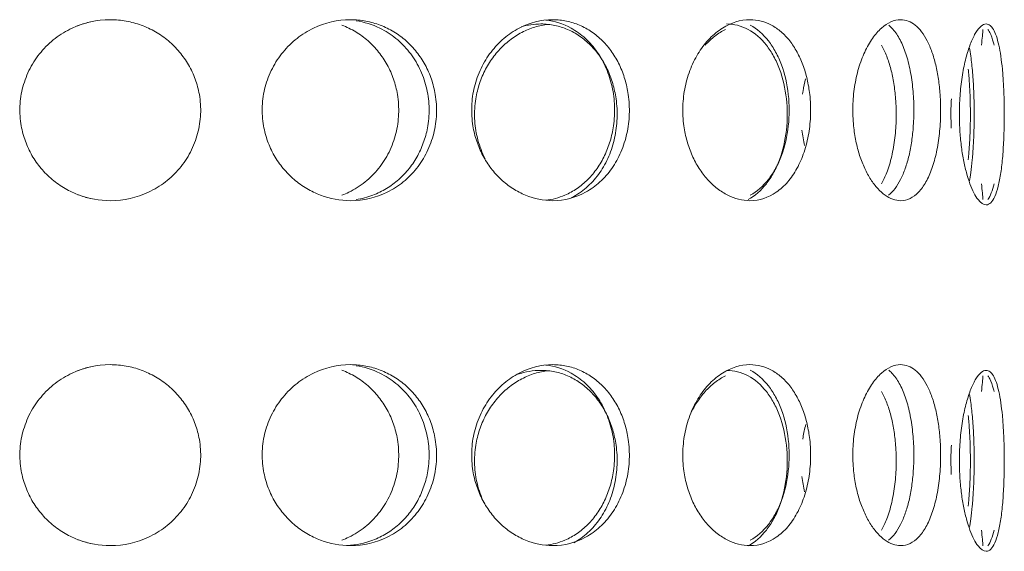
# Model space of a CAD drawing. Header units: inches. Extents: x -634 to 498, y -36 to 183.
# Tile 8 of 16: x -216.39 to -212.11, y 158.26 to 160.58. Entities that reach past the tile are written whole.
import ezdxf

# ---------------------------------------------------------------- set-up
doc = ezdxf.new("R2010")
doc.units = ezdxf.units.IN
doc.header["$MEASUREMENT"] = 0
doc.layers.add('M-EQPM', color=90, linetype='Continuous', lineweight=9)

# ---------------------------------------------------------------- blocks, each defined once
blk = doc.blocks.new('Roof Vent - Roof Vent-4092266-Left')
at = {"layer": 'M-EQPM'}
for points, knots in [([(-216, 159.788), (-216.0476, 159.7885), (-216.1142, 159.8), (-216.1978, 159.8393), (-216.2543, 159.8784), (-216.3029, 159.9275), (-216.3427, 159.9837), (-216.3716, 160.0464), (-216.3913, 160.1184), (-216.3953, 160.1847), (-216.3899, 160.242), (-216.3781, 160.2972), (-216.3518, 160.3656), (-216.3038, 160.4366), (-216.2422, 160.4962), (-216.1419, 160.5567), (-216.0595, 160.5748), (-216, 160.5754)], [0, 0, 0, 0, 0.111111, 0.166667, 0.222222, 0.277778, 0.333333, 0.388889, 0.444444, 0.513889, 0.548611, 0.583333, 0.652778, 0.722222, 0.791667, 0.861111, 1, 1, 1, 1]), ([(-216, 160.5754), (-215.9762, 160.5752), (-215.9298, 160.5709), (-215.865, 160.5537), (-215.8021, 160.5241), (-215.7455, 160.4849), (-215.6971, 160.4359), (-215.6573, 160.3797), (-215.6284, 160.317), (-215.6087, 160.2449), (-215.6047, 160.1786), (-215.6101, 160.1214), (-215.6219, 160.0662), (-215.6482, 159.9978), (-215.6963, 159.9268), (-215.758, 159.8671), (-215.8581, 159.8068), (-215.9405, 159.7887), (-216, 159.788)], [0, 0, 0, 0, 0.055556, 0.111111, 0.166667, 0.222222, 0.277778, 0.333333, 0.388889, 0.444444, 0.513889, 0.548611, 0.583333, 0.652778, 0.722222, 0.791667, 0.861111, 1, 1, 1, 1]), ([(-214.9539, 159.788), (-214.9998, 159.7885), (-215.0643, 159.8), (-215.1458, 159.8393), (-215.2012, 159.8785), (-215.2489, 159.9275), (-215.2882, 159.9837), (-215.3166, 160.0464), (-215.3362, 160.1185), (-215.3401, 160.1847), (-215.3348, 160.242), (-215.3231, 160.2972), (-215.2971, 160.3656), (-215.2497, 160.4366), (-215.1892, 160.4962), (-215.0912, 160.5567), (-215.0112, 160.5748), (-214.9539, 160.5754)], [0, 0, 0, 0, 0.111111, 0.166667, 0.222222, 0.277778, 0.333333, 0.388889, 0.444444, 0.513889, 0.548611, 0.583333, 0.652778, 0.722222, 0.791667, 0.861111, 1, 1, 1, 1]), ([(-214.9914, 160.5517), (-214.9709, 160.5439), (-214.9306, 160.5241), (-214.8764, 160.4849), (-214.8302, 160.4359), (-214.7924, 160.3797), (-214.765, 160.317), (-214.7463, 160.2449), (-214.7426, 160.1786), (-214.7477, 160.1214), (-214.7589, 160.0662), (-214.7838, 159.9979), (-214.8295, 159.9268), (-214.8883, 159.8671), (-214.9459, 159.8309), (-214.9811, 159.8157), (-214.9913, 159.8118)], [0.1111111, 0.1111111, 0.1111111, 0.1111111, 0.1666667, 0.2222222, 0.2777778, 0.3333333, 0.3888889, 0.4444444, 0.5138889, 0.5486111, 0.5833333, 0.6527778, 0.7222222, 0.7916667, 0.8611111, 0.8888889, 0.8888889, 0.8888889, 0.8888889]), ([(-214.9539, 160.5754), (-214.9309, 160.5752), (-214.8863, 160.5709), (-214.8242, 160.5537), (-214.7643, 160.5241), (-214.7106, 160.4849), (-214.6648, 160.4359), (-214.6273, 160.3798), (-214.6002, 160.317), (-214.5816, 160.2449), (-214.5779, 160.1786), (-214.583, 160.1214), (-214.5941, 160.0662), (-214.6188, 159.9978), (-214.6641, 159.9268), (-214.7224, 159.8671), (-214.8176, 159.8068), (-214.8965, 159.7887), (-214.9539, 159.788)], [0, 0, 0, 0, 0.055556, 0.111111, 0.166667, 0.222222, 0.277778, 0.333333, 0.388889, 0.444444, 0.513889, 0.548611, 0.583333, 0.652778, 0.722222, 0.791667, 0.861111, 1, 1, 1, 1]), ([(-214.9297, 159.7925), (-214.9045, 159.7963), (-214.8593, 159.8082), (-214.7965, 159.8393), (-214.7429, 159.8784), (-214.6971, 159.9274), (-214.6596, 159.9837), (-214.6326, 160.0464), (-214.6141, 160.1184), (-214.6103, 160.1847), (-214.6154, 160.242), (-214.6264, 160.2972), (-214.6511, 160.3657), (-214.6963, 160.4366), (-214.7544, 160.4963), (-214.8336, 160.5466), (-214.8935, 160.5654), (-214.9296, 160.5709)], [0.0465134, 0.0465134, 0.0465134, 0.0465134, 0.1111111, 0.1666667, 0.2222222, 0.2777778, 0.3333333, 0.3888889, 0.4444444, 0.5138889, 0.5486111, 0.5833333, 0.6527778, 0.7222222, 0.7916667, 0.8611111, 0.9534947, 0.9534947, 0.9534947, 0.9534947]), ([(-214.0734, 159.788), (-214.115, 159.7885), (-214.1737, 159.8), (-214.2484, 159.8393), (-214.2993, 159.8784), (-214.3434, 159.9274), (-214.3798, 159.9837), (-214.4063, 160.0464), (-214.4245, 160.1184), (-214.4282, 160.1847), (-214.4232, 160.242), (-214.4123, 160.2972), (-214.3881, 160.3657), (-214.3442, 160.4366), (-214.2883, 160.4963), (-214.1982, 160.5567), (-214.1254, 160.5748), (-214.0734, 160.5754)], [0, 0, 0, 0, 0.111111, 0.166667, 0.222222, 0.277778, 0.333333, 0.388889, 0.444444, 0.513889, 0.548611, 0.583333, 0.652778, 0.722222, 0.791667, 0.861111, 1, 1, 1, 1]), ([(-214.0948, 160.5549), (-214.1041, 160.5539), (-214.1333, 160.5494), (-214.1803, 160.5353), (-214.2364, 160.5057), (-214.2873, 160.4664), (-214.3312, 160.4175), (-214.3675, 160.3613), (-214.3939, 160.2986), (-214.4121, 160.2265), (-214.4157, 160.1601), (-214.4108, 160.1029), (-214.3999, 160.0477), (-214.384, 160.0026), (-214.3696, 159.9736), (-214.3677, 159.9699)], [0.029985, 0.029985, 0.029985, 0.029985, 0.0555556, 0.1111111, 0.1666667, 0.2222222, 0.2777778, 0.3333333, 0.3888889, 0.4444444, 0.5138889, 0.5486111, 0.5833333, 0.6527778, 0.6630845, 0.6630845, 0.6630845, 0.6630845]), ([(-214.1249, 160.557), (-214.1042, 160.5567), (-214.0642, 160.5525), (-214.0087, 160.5353), (-213.9555, 160.5057), (-213.908, 160.4664), (-213.8677, 160.4174), (-213.8349, 160.3613), (-213.8112, 160.2985), (-213.795, 160.2264), (-213.7918, 160.1602), (-213.7962, 160.1029), (-213.8059, 160.0477), (-213.8274, 159.9794), (-213.8671, 159.9083), (-213.9184, 159.8486), (-213.9634, 159.8164), (-213.9885, 159.8031), (-213.9915, 159.8016)], [0, 0, 0, 0, 0.0555556, 0.1111111, 0.1666667, 0.2222222, 0.2777778, 0.3333333, 0.3888889, 0.4444444, 0.5138889, 0.5486111, 0.5833333, 0.6527778, 0.7222222, 0.7916667, 0.8611111, 0.8706753, 0.8706753, 0.8706753, 0.8706753]), ([(-214.1039, 159.79), (-214.0748, 159.7932), (-214.0284, 159.8053), (-213.967, 159.8393), (-213.9195, 159.8785), (-213.8791, 159.9275), (-213.8461, 159.9837), (-213.8223, 160.0464), (-213.8061, 160.1185), (-213.8029, 160.1847), (-213.8073, 160.242), (-213.817, 160.2972), (-213.8386, 160.3656), (-213.8783, 160.4366), (-213.9297, 160.4962), (-214.0051, 160.5502), (-214.0648, 160.5691), (-214.1038, 160.5734)], [0.0299613, 0.0299613, 0.0299613, 0.0299613, 0.1111111, 0.1666667, 0.2222222, 0.2777778, 0.3333333, 0.3888889, 0.4444444, 0.5138889, 0.5486111, 0.5833333, 0.6527778, 0.7222222, 0.7916667, 0.8611111, 0.9700439, 0.9700439, 0.9700439, 0.9700439]), ([(-214.0734, 160.5754), (-214.0527, 160.5752), (-214.0125, 160.5709), (-213.9568, 160.5538), (-213.9033, 160.5241), (-213.8555, 160.4849), (-213.815, 160.4359), (-213.7819, 160.3797), (-213.7581, 160.317), (-213.7419, 160.2449), (-213.7386, 160.1786), (-213.7431, 160.1214), (-213.7528, 160.0662), (-213.7744, 159.9979), (-213.8144, 159.9268), (-213.866, 159.8671), (-213.9507, 159.8068), (-214.0216, 159.7886), (-214.0734, 159.788)], [0, 0, 0, 0, 0.055556, 0.111111, 0.166667, 0.222222, 0.277778, 0.333333, 0.388889, 0.444444, 0.513889, 0.548611, 0.583333, 0.652778, 0.722222, 0.791667, 0.861111, 1, 1, 1, 1]), ([(-213.2151, 159.788), (-213.2487, 159.7885), (-213.2967, 159.8), (-213.3583, 159.8393), (-213.4006, 159.8784), (-213.4373, 159.9275), (-213.4679, 159.9837), (-213.4901, 160.0464), (-213.5055, 160.1184), (-213.5086, 160.1847), (-213.5044, 160.242), (-213.4952, 160.2972), (-213.4748, 160.3656), (-213.438, 160.4366), (-213.3914, 160.4962), (-213.3168, 160.5567), (-213.2571, 160.5748), (-213.2151, 160.5754)], [0, 0, 0, 0, 0.111111, 0.166667, 0.222222, 0.277778, 0.333333, 0.388889, 0.444444, 0.513889, 0.548611, 0.583333, 0.652778, 0.722222, 0.791667, 0.861111, 1, 1, 1, 1]), ([(-213.2231, 159.7933), (-213.1937, 159.809), (-213.1534, 159.8438), (-213.1108, 159.9088), (-213.0767, 159.9841), (-213.0514, 160.0934), (-213.0513, 160.233), (-213.0767, 160.3424), (-213.1107, 160.4176), (-213.1533, 160.4826), (-213.2206, 160.5408), (-213.2843, 160.557), (-213.3166, 160.557)], [0.1111111, 0.1111111, 0.1111111, 0.1111111, 0.2222222, 0.2777778, 0.3333333, 0.4444444, 0.5555556, 0.6666667, 0.7222222, 0.7777778, 0.8888889, 1, 1, 1, 1]), ([(-213.2151, 160.5754), (-213.1983, 160.5752), (-213.1658, 160.5709), (-213.1211, 160.5537), (-213.0786, 160.5241), (-213.0409, 160.4849), (-213.0091, 160.4359), (-212.9833, 160.3797), (-212.9649, 160.317), (-212.9522, 160.2449), (-212.9497, 160.1786), (-212.9532, 160.1214), (-212.9607, 160.0662), (-212.9775, 159.9978), (-213.0086, 159.9268), (-213.0491, 159.8671), (-213.1162, 159.8068), (-213.173, 159.7887), (-213.2151, 159.788)], [0, 0, 0, 0, 0.055556, 0.111111, 0.166667, 0.222222, 0.277778, 0.333333, 0.388889, 0.444444, 0.513889, 0.548611, 0.583333, 0.652778, 0.722222, 0.791667, 0.861111, 1, 1, 1, 1]), ([(-213.2139, 160.5517), (-213.1846, 160.536), (-213.1444, 160.501), (-213.102, 160.4361), (-213.0681, 160.3609), (-213.0429, 160.2514), (-213.0429, 160.1119), (-213.0681, 160.0026), (-213.1021, 159.9273), (-213.1445, 159.8623), (-213.1847, 159.8274), (-213.2139, 159.8118)], [0.1111111, 0.1111111, 0.1111111, 0.1111111, 0.2222222, 0.2777778, 0.3333333, 0.4444444, 0.5555556, 0.6666667, 0.7222222, 0.7777778, 0.8888889, 0.8888889, 0.8888889, 0.8888889]), ([(-212.5589, 159.788), (-212.582, 159.7885), (-212.6155, 159.7999), (-212.6592, 159.8393), (-212.6895, 159.8785), (-212.7161, 159.9275), (-212.7384, 159.9838), (-212.7547, 160.0464), (-212.7659, 160.1185), (-212.7682, 160.1847), (-212.7651, 160.242), (-212.7584, 160.2972), (-212.7434, 160.3656), (-212.7166, 160.4366), (-212.6829, 160.4962), (-212.6296, 160.5567), (-212.5878, 160.5748), (-212.5589, 160.5754)], [0, 0, 0, 0, 0.111111, 0.166667, 0.222222, 0.277778, 0.333333, 0.388889, 0.444444, 0.513889, 0.548611, 0.583333, 0.652778, 0.722222, 0.791667, 0.861111, 1, 1, 1, 1]), ([(-212.6111, 159.8118), (-212.6014, 159.8196), (-212.5828, 159.8392), (-212.5584, 159.8784), (-212.5381, 159.9274), (-212.5217, 159.9837), (-212.5102, 160.0464), (-212.5023, 160.1184), (-212.5008, 160.1847), (-212.5029, 160.242), (-212.5076, 160.2972), (-212.5181, 160.3657), (-212.5376, 160.4367), (-212.5635, 160.4963), (-212.5898, 160.5325), (-212.6062, 160.5478), (-212.611, 160.5516)], [0.1111111, 0.1111111, 0.1111111, 0.1111111, 0.1666667, 0.2222222, 0.2777778, 0.3333333, 0.3888889, 0.4444444, 0.5138889, 0.5486111, 0.5833333, 0.6527778, 0.7222222, 0.7916667, 0.8611111, 0.8888889, 0.8888889, 0.8888889, 0.8888889]), ([(-212.5589, 160.5754), (-212.5473, 160.5752), (-212.5252, 160.5709), (-212.4952, 160.5537), (-212.4669, 160.5241), (-212.4423, 160.4849), (-212.4218, 160.436), (-212.4053, 160.3798), (-212.3936, 160.317), (-212.3857, 160.2449), (-212.3841, 160.1786), (-212.3863, 160.1214), (-212.391, 160.0662), (-212.4016, 159.9978), (-212.4214, 159.9267), (-212.4476, 159.8671), (-212.4917, 159.8068), (-212.53, 159.7887), (-212.5589, 159.788)], [0, 0, 0, 0, 0.055556, 0.111111, 0.166667, 0.222222, 0.277778, 0.333333, 0.388889, 0.444444, 0.513889, 0.548611, 0.583333, 0.652778, 0.722222, 0.791667, 0.861111, 1, 1, 1, 1]), ([(-212.1864, 159.7696), (-212.1982, 159.7701), (-212.216, 159.7815), (-212.2402, 159.8208), (-212.2574, 159.86), (-212.2728, 159.909), (-212.286, 159.9653), (-212.2957, 160.028), (-212.3024, 160.1), (-212.3038, 160.1663), (-212.302, 160.2235), (-212.2979, 160.2787), (-212.289, 160.3471), (-212.2731, 160.4181), (-212.2536, 160.4778), (-212.2236, 160.5382), (-212.2012, 160.5564), (-212.1864, 160.557)], [0, 0, 0, 0, 0.111111, 0.166667, 0.222222, 0.277778, 0.333333, 0.388889, 0.444444, 0.513889, 0.548611, 0.583333, 0.652778, 0.722222, 0.791667, 0.861111, 1, 1, 1, 1]), ([(-212.1864, 160.557), (-212.1805, 160.5567), (-212.1694, 160.5525), (-212.1549, 160.5353), (-212.1419, 160.5057), (-212.131, 160.4664), (-212.1224, 160.4175), (-212.1157, 160.3613), (-212.1111, 160.2986), (-212.108, 160.2265), (-212.1075, 160.1601), (-212.1083, 160.1029), (-212.1101, 160.0477), (-212.1142, 159.9793), (-212.1222, 159.9083), (-212.1333, 159.8486), (-212.1531, 159.7883), (-212.1716, 159.7702), (-212.1864, 159.7696)], [0, 0, 0, 0, 0.055556, 0.111111, 0.166667, 0.222222, 0.277778, 0.333333, 0.388889, 0.444444, 0.513889, 0.548611, 0.583333, 0.652778, 0.722222, 0.791667, 0.861111, 1, 1, 1, 1]), ([(-212.1518, 160.4646), (-212.1527, 160.4683), (-212.1584, 160.4899), (-212.1673, 160.514), (-212.176, 160.5293), (-212.1786, 160.5332)], [0.7778117, 0.7778117, 0.7778117, 0.7778117, 0.7916667, 0.8611111, 0.8888889, 0.8888889, 0.8888889, 0.8888889]), ([(-212.6418, 160.4648), (-212.6336, 160.4501), (-212.6187, 160.4174), (-212.6007, 160.3612), (-212.588, 160.2985), (-212.5793, 160.2264), (-212.5776, 160.1602), (-212.5799, 160.1029), (-212.5851, 160.0478), (-212.5967, 159.9794), (-212.6169, 159.9131), (-212.6336, 159.8766), (-212.6418, 159.8618)], [0.2222222, 0.2222222, 0.2222222, 0.2222222, 0.2777778, 0.3333333, 0.3888889, 0.4444444, 0.5138889, 0.5486111, 0.5833333, 0.6527778, 0.7222222, 0.7777778, 0.7777778, 0.7777778, 0.7777778]), ([(-212.2599, 159.8719), (-212.2576, 159.8838), (-212.2527, 159.9132), (-212.2466, 159.9652), (-212.2422, 160.0279), (-212.2392, 160.1), (-212.2386, 160.1663), (-212.2394, 160.2235), (-212.2412, 160.2787), (-212.2452, 160.3472), (-212.252, 160.4092), (-212.2575, 160.4425), (-212.2599, 160.4545)], [0.2348533, 0.2348533, 0.2348533, 0.2348533, 0.2777778, 0.3333333, 0.3888889, 0.4444444, 0.5138889, 0.5486111, 0.5833333, 0.6527778, 0.7222222, 0.7652997, 0.7652997, 0.7652997, 0.7652997]), ([(-212.2647, 160.3602), (-212.2626, 160.3403), (-212.2591, 160.2985), (-212.2556, 160.2264), (-212.255, 160.1602), (-212.2559, 160.1029), (-212.258, 160.0478), (-212.2612, 160.0013), (-212.2642, 159.9711), (-212.2648, 159.9661)], [0.3333333, 0.3333333, 0.3333333, 0.3333333, 0.3888889, 0.4444444, 0.5138889, 0.5486111, 0.5833333, 0.6527778, 0.6666667, 0.6666667, 0.6666667, 0.6666667]), ([(-212.9862, 160.2508), (-212.9855, 160.2555), (-212.982, 160.2781), (-212.9773, 160.3005), (-212.9729, 160.3178)], [0.57146273, 0.57146273, 0.57146273, 0.57146273, 0.58333333, 0.62825195, 0.62825195, 0.62825195, 0.62825195]), ([(-212.3378, 160.2316), (-212.3397, 160.2034), (-212.3406, 160.1601), (-212.3391, 160.1172), (-212.3383, 160.1031)], [0.4444444, 0.4444444, 0.4444444, 0.4444444, 0.5138889, 0.5486111, 0.5486111, 0.5486111, 0.5486111]), ([(-216, 158.2871), (-216.0476, 158.2875), (-216.1142, 158.299), (-216.1978, 158.3383), (-216.2543, 158.3775), (-216.3029, 158.4265), (-216.3427, 158.4827), (-216.3716, 158.5454), (-216.3913, 158.6175), (-216.3953, 158.6838), (-216.3899, 158.741), (-216.3781, 158.7962), (-216.3518, 158.8647), (-216.3038, 158.9356), (-216.2422, 158.9953), (-216.1419, 159.0557), (-216.0595, 159.0739), (-216, 159.0745)], [0, 0, 0, 0, 0.111111, 0.166667, 0.222222, 0.277778, 0.333333, 0.388889, 0.444444, 0.513889, 0.548611, 0.583333, 0.652778, 0.722222, 0.791667, 0.861111, 1, 1, 1, 1]), ([(-216, 159.0745), (-215.9762, 159.0742), (-215.9298, 159.07), (-215.865, 159.0528), (-215.8021, 159.0231), (-215.7455, 158.9839), (-215.6971, 158.9349), (-215.6573, 158.8788), (-215.6284, 158.816), (-215.6087, 158.7439), (-215.6047, 158.6776), (-215.6101, 158.6204), (-215.6219, 158.5652), (-215.6482, 158.4968), (-215.6963, 158.4258), (-215.758, 158.3661), (-215.8581, 158.3058), (-215.9405, 158.2877), (-216, 158.2871)], [0, 0, 0, 0, 0.055556, 0.111111, 0.166667, 0.222222, 0.277778, 0.333333, 0.388889, 0.444444, 0.513889, 0.548611, 0.583333, 0.652778, 0.722222, 0.791667, 0.861111, 1, 1, 1, 1]), ([(-214.9539, 158.2871), (-214.9998, 158.2875), (-215.0643, 158.299), (-215.1458, 158.3383), (-215.2012, 158.3775), (-215.2489, 158.4265), (-215.2882, 158.4828), (-215.3166, 158.5454), (-215.3362, 158.6175), (-215.3401, 158.6838), (-215.3348, 158.741), (-215.3231, 158.7962), (-215.2971, 158.8646), (-215.2497, 158.9356), (-215.1892, 158.9953), (-215.0912, 159.0557), (-215.0112, 159.0739), (-214.9539, 159.0745)], [0, 0, 0, 0, 0.111111, 0.166667, 0.222222, 0.277778, 0.333333, 0.388889, 0.444444, 0.513889, 0.548611, 0.583333, 0.652778, 0.722222, 0.791667, 0.861111, 1, 1, 1, 1]), ([(-214.9914, 159.0507), (-214.9709, 159.0429), (-214.9306, 159.0232), (-214.8764, 158.9839), (-214.8302, 158.9349), (-214.7924, 158.8787), (-214.765, 158.816), (-214.7463, 158.7439), (-214.7426, 158.6776), (-214.7477, 158.6204), (-214.7589, 158.5653), (-214.7838, 158.4969), (-214.8295, 158.4258), (-214.8883, 158.3661), (-214.9459, 158.3299), (-214.9811, 158.3147), (-214.9913, 158.3108)], [0.1111111, 0.1111111, 0.1111111, 0.1111111, 0.1666667, 0.2222222, 0.2777778, 0.3333333, 0.3888889, 0.4444444, 0.5138889, 0.5486111, 0.5833333, 0.6527778, 0.7222222, 0.7916667, 0.8611111, 0.8888889, 0.8888889, 0.8888889, 0.8888889]), ([(-214.969, 158.2876), (-214.9294, 158.2895), (-214.8711, 158.3014), (-214.7965, 158.3383), (-214.7429, 158.3775), (-214.6971, 158.4265), (-214.6596, 158.4827), (-214.6326, 158.5454), (-214.6141, 158.6174), (-214.6103, 158.6838), (-214.6154, 158.741), (-214.6264, 158.7962), (-214.6511, 158.8647), (-214.6963, 158.9357), (-214.7544, 158.9953), (-214.8336, 159.0456), (-214.8935, 159.0644), (-214.9296, 159.07)], [0.0136025, 0.0136025, 0.0136025, 0.0136025, 0.1111111, 0.1666667, 0.2222222, 0.2777778, 0.3333333, 0.3888889, 0.4444444, 0.5138889, 0.5486111, 0.5833333, 0.6527778, 0.7222222, 0.7916667, 0.8611111, 0.9534947, 0.9534947, 0.9534947, 0.9534947]), ([(-214.9539, 159.0745), (-214.9309, 159.0742), (-214.8863, 159.07), (-214.8242, 159.0528), (-214.7643, 159.0231), (-214.7106, 158.9839), (-214.6648, 158.935), (-214.6273, 158.8788), (-214.6002, 158.816), (-214.5816, 158.7439), (-214.5779, 158.6776), (-214.583, 158.6204), (-214.5941, 158.5652), (-214.6188, 158.4968), (-214.6641, 158.4258), (-214.7224, 158.3661), (-214.8176, 158.3058), (-214.8965, 158.2877), (-214.9539, 158.2871)], [0, 0, 0, 0, 0.055556, 0.111111, 0.166667, 0.222222, 0.277778, 0.333333, 0.388889, 0.444444, 0.513889, 0.548611, 0.583333, 0.652778, 0.722222, 0.791667, 0.861111, 1, 1, 1, 1]), ([(-214.0734, 158.2871), (-214.115, 158.2875), (-214.1737, 158.299), (-214.2484, 158.3383), (-214.2993, 158.3774), (-214.3434, 158.4265), (-214.3798, 158.4827), (-214.4063, 158.5454), (-214.4245, 158.6174), (-214.4282, 158.6838), (-214.4232, 158.741), (-214.4123, 158.7962), (-214.3881, 158.8647), (-214.3442, 158.9357), (-214.2883, 158.9953), (-214.1982, 159.0557), (-214.1254, 159.0738), (-214.0734, 159.0745)], [0, 0, 0, 0, 0.111111, 0.166667, 0.222222, 0.277778, 0.333333, 0.388889, 0.444444, 0.513889, 0.548611, 0.583333, 0.652778, 0.722222, 0.791667, 0.861111, 1, 1, 1, 1]), ([(-214.0948, 159.0478), (-214.1041, 159.0468), (-214.1333, 159.0422), (-214.1803, 159.0281), (-214.2364, 158.9985), (-214.2873, 158.9593), (-214.3312, 158.9103), (-214.3675, 158.8542), (-214.3939, 158.7914), (-214.4121, 158.7193), (-214.4157, 158.653), (-214.4108, 158.5958), (-214.3999, 158.5406), (-214.3854, 158.4995), (-214.3733, 158.474)], [0.029985, 0.029985, 0.029985, 0.029985, 0.0555556, 0.1111111, 0.1666667, 0.2222222, 0.2777778, 0.3333333, 0.3888889, 0.4444444, 0.5138889, 0.5486111, 0.5833333, 0.6527778, 0.6527778, 0.6527778, 0.6527778]), ([(-214.1249, 159.0498), (-214.1042, 159.0496), (-214.0642, 159.0453), (-214.0087, 159.0281), (-213.9555, 158.9985), (-213.908, 158.9593), (-213.8677, 158.9103), (-213.8349, 158.8541), (-213.8112, 158.7914), (-213.795, 158.7193), (-213.7918, 158.653), (-213.7962, 158.5958), (-213.8059, 158.5406), (-213.8274, 158.4722), (-213.8671, 158.4012), (-213.9184, 158.3415), (-213.9605, 158.3113), (-213.9824, 158.2993)], [0, 0, 0, 0, 0.0555556, 0.1111111, 0.1666667, 0.2222222, 0.2777778, 0.3333333, 0.3888889, 0.4444444, 0.5138889, 0.5486111, 0.5833333, 0.6527778, 0.7222222, 0.7916667, 0.8611111, 0.8611111, 0.8611111, 0.8611111]), ([(-214.1039, 158.289), (-214.0748, 158.2922), (-214.0284, 158.3043), (-213.967, 158.3383), (-213.9195, 158.3775), (-213.8791, 158.4265), (-213.8461, 158.4828), (-213.8223, 158.5454), (-213.8061, 158.6175), (-213.8029, 158.6838), (-213.8073, 158.741), (-213.817, 158.7962), (-213.8386, 158.8646), (-213.8783, 158.9356), (-213.9297, 158.9953), (-214.0051, 159.0492), (-214.0648, 159.0681), (-214.1038, 159.0725)], [0.0299613, 0.0299613, 0.0299613, 0.0299613, 0.1111111, 0.1666667, 0.2222222, 0.2777778, 0.3333333, 0.3888889, 0.4444444, 0.5138889, 0.5486111, 0.5833333, 0.6527778, 0.7222222, 0.7916667, 0.8611111, 0.9700439, 0.9700439, 0.9700439, 0.9700439]), ([(-214.0734, 159.0745), (-214.0527, 159.0742), (-214.0125, 159.07), (-213.9568, 159.0528), (-213.9033, 159.0231), (-213.8555, 158.9839), (-213.815, 158.9349), (-213.7819, 158.8787), (-213.7581, 158.816), (-213.7419, 158.7439), (-213.7386, 158.6776), (-213.7431, 158.6204), (-213.7528, 158.5652), (-213.7744, 158.4969), (-213.8144, 158.4258), (-213.866, 158.3661), (-213.9507, 158.3058), (-214.0216, 158.2877), (-214.0734, 158.2871)], [0, 0, 0, 0, 0.055556, 0.111111, 0.166667, 0.222222, 0.277778, 0.333333, 0.388889, 0.444444, 0.513889, 0.548611, 0.583333, 0.652778, 0.722222, 0.791667, 0.861111, 1, 1, 1, 1]), ([(-213.2151, 158.2871), (-213.2487, 158.2875), (-213.2967, 158.299), (-213.3583, 158.3383), (-213.4006, 158.3775), (-213.4373, 158.4265), (-213.4679, 158.4827), (-213.4901, 158.5454), (-213.5055, 158.6175), (-213.5086, 158.6838), (-213.5044, 158.741), (-213.4952, 158.7962), (-213.4748, 158.8647), (-213.438, 158.9356), (-213.3914, 158.9953), (-213.3168, 159.0557), (-213.2571, 159.0739), (-213.2151, 159.0745)], [0, 0, 0, 0, 0.111111, 0.166667, 0.222222, 0.277778, 0.333333, 0.388889, 0.444444, 0.513889, 0.548611, 0.583333, 0.652778, 0.722222, 0.791667, 0.861111, 1, 1, 1, 1]), ([(-213.2231, 158.2862), (-213.1937, 158.3018), (-213.1534, 158.3367), (-213.1108, 158.4017), (-213.0767, 158.477), (-213.0514, 158.5863), (-213.0513, 158.7258), (-213.0767, 158.8353), (-213.1107, 158.9105), (-213.1533, 158.9754), (-213.2206, 159.0337), (-213.2843, 159.0498), (-213.3166, 159.0498)], [0.1111111, 0.1111111, 0.1111111, 0.1111111, 0.2222222, 0.2777778, 0.3333333, 0.4444444, 0.5555556, 0.6666667, 0.7222222, 0.7777778, 0.8888889, 1, 1, 1, 1]), ([(-213.2151, 159.0745), (-213.1983, 159.0742), (-213.1658, 159.07), (-213.1211, 159.0528), (-213.0786, 159.0231), (-213.0409, 158.9839), (-213.0091, 158.9349), (-212.9833, 158.8788), (-212.9649, 158.816), (-212.9522, 158.7439), (-212.9497, 158.6776), (-212.9532, 158.6204), (-212.9607, 158.5652), (-212.9775, 158.4968), (-213.0086, 158.4258), (-213.0491, 158.3661), (-213.1162, 158.3058), (-213.173, 158.2877), (-213.2151, 158.2871)], [0, 0, 0, 0, 0.055556, 0.111111, 0.166667, 0.222222, 0.277778, 0.333333, 0.388889, 0.444444, 0.513889, 0.548611, 0.583333, 0.652778, 0.722222, 0.791667, 0.861111, 1, 1, 1, 1]), ([(-213.2139, 159.0507), (-213.1846, 159.035), (-213.1444, 159.0001), (-213.102, 158.9351), (-213.0681, 158.8599), (-213.0429, 158.7505), (-213.0429, 158.6109), (-213.0681, 158.5016), (-213.1021, 158.4263), (-213.1445, 158.3613), (-213.1847, 158.3265), (-213.2139, 158.3108)], [0.1111111, 0.1111111, 0.1111111, 0.1111111, 0.2222222, 0.2777778, 0.3333333, 0.4444444, 0.5555556, 0.6666667, 0.7222222, 0.7777778, 0.8888889, 0.8888889, 0.8888889, 0.8888889]), ([(-212.5589, 158.2871), (-212.582, 158.2875), (-212.6155, 158.299), (-212.6592, 158.3383), (-212.6895, 158.3775), (-212.7161, 158.4265), (-212.7384, 158.4828), (-212.7547, 158.5455), (-212.7659, 158.6175), (-212.7682, 158.6838), (-212.7651, 158.741), (-212.7584, 158.7962), (-212.7434, 158.8646), (-212.7166, 158.9356), (-212.6829, 158.9953), (-212.6296, 159.0557), (-212.5878, 159.0739), (-212.5589, 159.0745)], [0, 0, 0, 0, 0.111111, 0.166667, 0.222222, 0.277778, 0.333333, 0.388889, 0.444444, 0.513889, 0.548611, 0.583333, 0.652778, 0.722222, 0.791667, 0.861111, 1, 1, 1, 1]), ([(-212.6111, 158.3108), (-212.6014, 158.3186), (-212.5828, 158.3383), (-212.5584, 158.3774), (-212.5381, 158.4264), (-212.5217, 158.4827), (-212.5102, 158.5454), (-212.5023, 158.6174), (-212.5008, 158.6838), (-212.5029, 158.741), (-212.5076, 158.7963), (-212.5181, 158.8647), (-212.5376, 158.9357), (-212.5635, 158.9953), (-212.5898, 159.0315), (-212.6062, 159.0468), (-212.611, 159.0506)], [0.1111111, 0.1111111, 0.1111111, 0.1111111, 0.1666667, 0.2222222, 0.2777778, 0.3333333, 0.3888889, 0.4444444, 0.5138889, 0.5486111, 0.5833333, 0.6527778, 0.7222222, 0.7916667, 0.8611111, 0.8888889, 0.8888889, 0.8888889, 0.8888889]), ([(-212.5589, 159.0745), (-212.5473, 159.0742), (-212.5252, 159.0699), (-212.4952, 159.0528), (-212.4669, 159.0232), (-212.4423, 158.9839), (-212.4218, 158.935), (-212.4053, 158.8788), (-212.3936, 158.8161), (-212.3857, 158.744), (-212.3841, 158.6776), (-212.3863, 158.6204), (-212.391, 158.5652), (-212.4016, 158.4968), (-212.4214, 158.4258), (-212.4476, 158.3661), (-212.4917, 158.3058), (-212.53, 158.2877), (-212.5589, 158.2871)], [0, 0, 0, 0, 0.055556, 0.111111, 0.166667, 0.222222, 0.277778, 0.333333, 0.388889, 0.444444, 0.513889, 0.548611, 0.583333, 0.652778, 0.722222, 0.791667, 0.861111, 1, 1, 1, 1]), ([(-212.1864, 158.2624), (-212.1982, 158.2629), (-212.216, 158.2743), (-212.2402, 158.3137), (-212.2574, 158.3528), (-212.2728, 158.4019), (-212.286, 158.4581), (-212.2957, 158.5208), (-212.3024, 158.5929), (-212.3038, 158.6591), (-212.302, 158.7164), (-212.2979, 158.7716), (-212.289, 158.84), (-212.2731, 158.911), (-212.2536, 158.9706), (-212.2236, 159.0311), (-212.2012, 159.0492), (-212.1864, 159.0498)], [0, 0, 0, 0, 0.111111, 0.166667, 0.222222, 0.277778, 0.333333, 0.388889, 0.444444, 0.513889, 0.548611, 0.583333, 0.652778, 0.722222, 0.791667, 0.861111, 1, 1, 1, 1]), ([(-212.1864, 159.0498), (-212.1805, 159.0496), (-212.1694, 159.0453), (-212.1549, 159.0281), (-212.1419, 158.9985), (-212.131, 158.9593), (-212.1224, 158.9103), (-212.1157, 158.8542), (-212.1111, 158.7914), (-212.108, 158.7193), (-212.1075, 158.653), (-212.1083, 158.5958), (-212.1101, 158.5406), (-212.1142, 158.4722), (-212.1222, 158.4012), (-212.1333, 158.3415), (-212.1531, 158.2812), (-212.1716, 158.263), (-212.1864, 158.2624)], [0, 0, 0, 0, 0.055556, 0.111111, 0.166667, 0.222222, 0.277778, 0.333333, 0.388889, 0.444444, 0.513889, 0.548611, 0.583333, 0.652778, 0.722222, 0.791667, 0.861111, 1, 1, 1, 1]), ([(-213.3218, 159.0261), (-213.3375, 159.0183), (-213.3684, 158.9985), (-213.4109, 158.9593), (-213.4455, 158.9134), (-213.4643, 158.8798), (-213.4719, 158.864)], [0.1111111, 0.1111111, 0.1111111, 0.1111111, 0.1666667, 0.2222222, 0.2777778, 0.3229863, 0.3229863, 0.3229863, 0.3229863]), ([(-212.1518, 158.9575), (-212.1527, 158.9612), (-212.1584, 158.9827), (-212.1673, 159.0069), (-212.176, 159.0222), (-212.1786, 159.026)], [0.7778117, 0.7778117, 0.7778117, 0.7778117, 0.7916667, 0.8611111, 0.8888889, 0.8888889, 0.8888889, 0.8888889]), ([(-212.6418, 158.9577), (-212.6336, 158.943), (-212.6187, 158.9103), (-212.6007, 158.8541), (-212.588, 158.7914), (-212.5793, 158.7193), (-212.5776, 158.653), (-212.5799, 158.5958), (-212.5851, 158.5406), (-212.5967, 158.4723), (-212.6169, 158.4059), (-212.6336, 158.3694), (-212.6418, 158.3547)], [0.2222222, 0.2222222, 0.2222222, 0.2222222, 0.2777778, 0.3333333, 0.3888889, 0.4444444, 0.5138889, 0.5486111, 0.5833333, 0.6527778, 0.7222222, 0.7777778, 0.7777778, 0.7777778, 0.7777778]), ([(-212.2599, 158.3647), (-212.2576, 158.3767), (-212.2527, 158.4061), (-212.2466, 158.4581), (-212.2422, 158.5208), (-212.2392, 158.5928), (-212.2386, 158.6591), (-212.2394, 158.7164), (-212.2412, 158.7716), (-212.2452, 158.8401), (-212.252, 158.9021), (-212.2575, 158.9354), (-212.2599, 158.9473)], [0.2348533, 0.2348533, 0.2348533, 0.2348533, 0.2777778, 0.3333333, 0.3888889, 0.4444444, 0.5138889, 0.5486111, 0.5833333, 0.6527778, 0.7222222, 0.7652997, 0.7652997, 0.7652997, 0.7652997]), ([(-212.2647, 158.853), (-212.2626, 158.8332), (-212.2591, 158.7914), (-212.2556, 158.7193), (-212.255, 158.653), (-212.2559, 158.5958), (-212.258, 158.5406), (-212.2612, 158.4941), (-212.2642, 158.4639), (-212.2648, 158.459)], [0.3333333, 0.3333333, 0.3333333, 0.3333333, 0.3888889, 0.4444444, 0.5138889, 0.5486111, 0.5833333, 0.6527778, 0.6666667, 0.6666667, 0.6666667, 0.6666667]), ([(-212.9852, 158.75), (-212.9848, 158.7526), (-212.9814, 158.7741), (-212.9768, 158.7955), (-212.972, 158.8137)], [0.5767764, 0.5767764, 0.5767764, 0.5767764, 0.58333333, 0.63097598, 0.63097598, 0.63097598, 0.63097598]), ([(-212.3378, 158.7245), (-212.3397, 158.6963), (-212.3406, 158.653), (-212.3391, 158.6101), (-212.3383, 158.596)], [0.4444444, 0.4444444, 0.4444444, 0.4444444, 0.5138889, 0.5486111, 0.5486111, 0.5486111, 0.5486111])]:
    blk.add_open_spline(points, degree=3, knots=knots, dxfattribs=at)
for points in [[(-216.1407, 160.5494), (-216.1223, 160.5565), (-216.1034, 160.5621), (-216.0842, 160.5663)], [(-216.0843, 160.5663), (-216.1035, 160.5621), (-216.1223, 160.5565), (-216.1407, 160.5495)], [(-214.2117, 160.5442), (-214.1838, 160.5524), (-214.1549, 160.5566), (-214.1249, 160.557)], [(-213.3218, 160.5332), (-213.3375, 160.5254), (-213.3684, 160.5057), (-213.3968, 160.4795), (-213.41, 160.4648)], [(-212.2005, 160.5332), (-212.2019, 160.5175), (-212.2042, 160.4942), (-212.2065, 160.4648)], [(-212.2065, 160.4648), (-212.2042, 160.4942), (-212.2019, 160.5175), (-212.2005, 160.5332)], [(-212.9776, 160.0285), (-212.9824, 160.05), (-212.9861, 160.0722), (-212.9886, 160.0948)], [(-212.2065, 159.8616), (-212.2042, 159.8322), (-212.2019, 159.809), (-212.2005, 159.7933)], [(-212.2005, 159.7933), (-212.2019, 159.809), (-212.2042, 159.8322), (-212.2065, 159.8616)], [(-212.1786, 159.7933), (-212.1735, 159.8011), (-212.1637, 159.8208), (-212.1555, 159.8469), (-212.1518, 159.8616)], [(-216.0843, 159.7972), (-216.1035, 159.8014), (-216.1223, 159.807), (-216.1407, 159.814)], [(-216.1407, 159.814), (-216.1223, 159.807), (-216.1034, 159.8013), (-216.0841, 159.7971)], [(-216.1407, 159.0485), (-216.1223, 159.0555), (-216.1034, 159.0611), (-216.0842, 159.0653)], [(-216.0843, 159.0653), (-216.1035, 159.0611), (-216.1223, 159.0555), (-216.1407, 159.0485)], [(-214.2253, 159.0328), (-214.1931, 159.0438), (-214.1598, 159.0494), (-214.1249, 159.0498)], [(-212.2005, 159.0261), (-212.2019, 159.0104), (-212.2042, 158.9871), (-212.2065, 158.9577)], [(-212.2065, 158.9577), (-212.2042, 158.9871), (-212.2019, 159.0104), (-212.2005, 159.0261)], [(-212.9776, 158.5213), (-212.9824, 158.5429), (-212.9861, 158.5651), (-212.9886, 158.5876)], [(-216.0843, 158.2962), (-216.1035, 158.3004), (-216.1223, 158.306), (-216.1407, 158.313)], [(-216.1407, 158.313), (-216.1223, 158.306), (-216.1034, 158.3004), (-216.0841, 158.2962)], [(-212.2065, 158.3545), (-212.2042, 158.3251), (-212.2019, 158.3018), (-212.2005, 158.2862)], [(-212.2005, 158.2862), (-212.2019, 158.3018), (-212.2042, 158.3251), (-212.2065, 158.3545)], [(-212.1786, 158.2862), (-212.1735, 158.294), (-212.1637, 158.3136), (-212.1555, 158.3398), (-212.1518, 158.3545)]]:
    blk.add_open_spline(points, degree=3, dxfattribs=at)

msp = doc.modelspace()

# ---------------------------------------------------------------- block references
at = {"layer": 'M-EQPM'}
msp.add_blockref('Roof Vent - Roof Vent-4092266-Left', (0, 0), dxfattribs=at)

doc.saveas('drawing.dxf')
